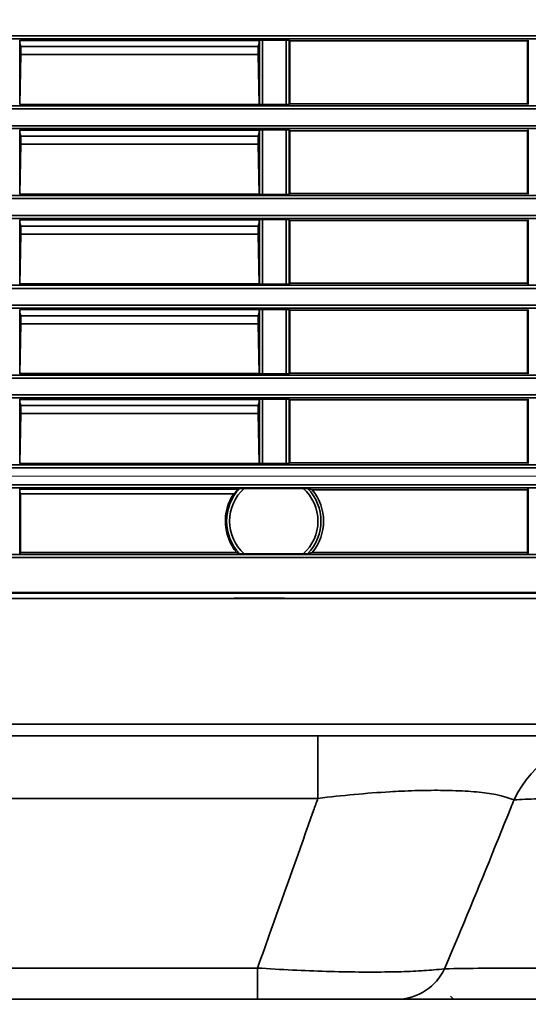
# Model space of a CAD drawing. Header units: millimetres. Extents: x 0 to 1118, y 0 to 864.
# Tile 228 of 250: x 1032 to 1043, y 437 to 458. Entities that reach past the tile are written whole.
import ezdxf

# ---------------------------------------------------------------- set-up
doc = ezdxf.new("R2010")
doc.units = ezdxf.units.MM
doc.styles.add('SLDTEXTSTYLE0', font='TXT', dxfattribs={"width": 0.605})
doc.dimstyles.new('SLDDIMSTYLE3', dxfattribs={"dimtxt": 4.233333, "dimasz": 4.572, "dimexe": 0, "dimexo": 0.0625, "dimgap": 1.058333, "dimtad": 0, "dimtih": 1, "dimtoh": 1, "dimdec": 1, "dimlfac": 4, "dimrnd": 1e-09, "dimzin": 4, "dimdsep": 46, "dimtxsty": 'SLDTEXTSTYLE0', "dimsah": 1, "dimcen": 0.09, "dimadec": 0, "dimazin": 1, "dimtfac": 1, "dimtofl": 0, "dimtmove": 0, "dimatfit": 3, "dimfxl": 1, "dimfrac": 2, "dimtolj": 1, "dimtzin": 12, "dimarcsym": 0})
doc.dimstyles.new('SLDDIMSTYLE4', dxfattribs={"dimtxt": 4.233333, "dimasz": 4.572, "dimexe": 0, "dimexo": 0.0625, "dimgap": 1.058333, "dimtad": 0, "dimtih": 1, "dimtoh": 1, "dimdec": 1, "dimlfac": 4, "dimrnd": 1e-09, "dimzin": 12, "dimdsep": 46, "dimtxsty": 'SLDTEXTSTYLE0', "dimsah": 1, "dimcen": 0.09, "dimadec": 0, "dimazin": 3, "dimtfac": 1, "dimtmove": 0, "dimatfit": 0, "dimfxl": 1, "dimfrac": 2, "dimtolj": 1, "dimtzin": 12, "dimarcsym": 0})

# ---------------------------------------------------------------- blocks, each defined once
blk = doc.blocks.new('_D_21')
at = {"color": 7, "linetype": 'Continuous', "lineweight": 0}
for p, q in [((934.937, 497.024), (1079.54, 497.024)), ((1077.94, 497.024), (1077.94, 476.868)), ((1085.54, 475.898), (1084.084, 475.898)), ((1084.084, 475.898), (1084.084, 469.401)), ((1093.624, 475.898), (1095.079, 475.898)), ((1095.079, 475.898), (1095.079, 469.401)), ((1084.084, 469.401), (1085.54, 469.401)), ((1095.079, 469.401), (1093.624, 469.401)), ((1077.94, 448.274), (1077.94, 468.431)), ((934.937, 448.274), (1079.54, 448.274))]:
    blk.add_line(p, q, dxfattribs=at)
at = {"color": 7, "linetype": 'Continuous', "lineweight": 18}
for points in [[(1077.94, 497.024), (1077.178, 492.452), (1078.702, 492.452)], [(1077.94, 448.274), (1078.702, 452.846), (1077.178, 452.846)]]:
    blk.add_solid(points, dxfattribs=at)
at = {"color": 7, "linetype": 'Continuous', "lineweight": 18, "char_height": 4.2333, "attachment_point": 1, "style": 'SLDTEXTSTYLE0'}
for s, insert in [('3X', (1059.346, 474.858)), ('195.0', (1068.077, 474.858)), ('7.7', (1085.54, 474.858))]:
    blk.add_mtext(s, dxfattribs=dict(at, insert=insert))
blk = doc.blocks.new('_D_29')
at = {"color": 7, "linetype": 'Continuous', "lineweight": 0}
for p, q in [((1077.94, 448.274), (1077.94, 457.799)), ((936.761, 448.274), (1079.54, 448.274)), ((1038.652, 437.349), (1079.54, 437.349)), ((1077.94, 428.274), (1077.94, 437.349)), ((1062.801, 431.523), (1061.346, 431.523)), ((1061.346, 431.523), (1061.346, 425.026)), ((1070.886, 431.523), (1072.341, 431.523)), ((1072.341, 431.523), (1072.341, 425.026)), ((1074.765, 428.274), (1077.94, 428.274)), ((1061.346, 425.026), (1062.801, 425.026)), ((1072.341, 425.026), (1070.886, 425.026))]:
    blk.add_line(p, q, dxfattribs=at)
at = {"color": 7, "linetype": 'Continuous', "lineweight": 18}
for points in [[(1077.94, 448.274), (1078.702, 452.846), (1077.178, 452.846)], [(1077.94, 437.349), (1077.178, 432.777), (1078.702, 432.777)]]:
    blk.add_solid(points, dxfattribs=at)
at = {"color": 7, "linetype": 'Continuous', "lineweight": 18, "char_height": 4.2333, "attachment_point": 1, "style": 'SLDTEXTSTYLE0'}
for s, insert in [('3X', (1039.841, 430.483)), ('43.7', (1048.572, 430.483)), ('1.7', (1062.801, 430.483))]:
    blk.add_mtext(s, dxfattribs=dict(at, insert=insert))

msp = doc.modelspace()

# ---------------------------------------------------------------- linework, layer by layer
at = {"color": 7, "linetype": 'Continuous', "lineweight": 35}
for p, q in [((930.212, 457.473), (1048.962, 457.473)), ((1048.962, 457.411), (930.212, 457.411)), ((1032.087, 457.38), (1032.082, 457.384)), ((1032.082, 457.384), (1032.082, 456.039)), ((1032.087, 457.38), (1037.087, 457.38)), ((1032.087, 457.328), (1032.087, 457.38)), ((1032.087, 457.315), (1032.087, 457.328)), ((1032.108, 457.252), (1032.087, 457.315)), ((1032.108, 457.084), (1032.108, 457.252)), ((1032.108, 457.252), (1037.066, 457.252)), ((1037.066, 457.252), (1037.087, 457.315)), ((1037.066, 457.084), (1037.066, 457.252)), ((1037.087, 457.38), (1037.092, 457.384)), ((1037.087, 457.38), (1037.087, 457.328)), ((1037.087, 457.328), (1037.087, 457.315)), ((1037.092, 456.039), (1037.092, 457.384)), ((1037.154, 457.386), (1037.651, 457.386)), ((1037.154, 457.386), (1037.154, 456.038)), ((1037.651, 456.038), (1037.651, 457.386)), ((1037.713, 457.384), (1037.729, 457.368)), ((1037.713, 457.384), (1037.713, 456.039)), ((1042.695, 457.368), (1037.729, 457.368)), ((1037.729, 457.368), (1037.729, 456.055)), ((1042.695, 457.368), (1042.711, 457.384)), ((1042.695, 456.055), (1042.695, 457.368)), ((1042.711, 456.039), (1042.711, 457.384)), ((1032.086, 456.043), (1032.108, 457.084)), ((1032.108, 457.084), (1037.066, 457.084)), ((1037.088, 456.043), (1037.066, 457.084)), ((930.212, 456.013), (1048.962, 456.013)), ((1032.082, 456.039), (1032.086, 456.043)), ((1032.086, 456.043), (1037.088, 456.043)), ((1037.092, 456.039), (1037.088, 456.043)), ((1037.651, 456.038), (1037.154, 456.038)), ((1037.729, 456.055), (1037.713, 456.039)), ((1042.695, 456.055), (1037.729, 456.055)), ((1042.711, 456.039), (1042.695, 456.055)), ((1048.962, 455.95), (930.212, 455.95)), ((930.212, 455.598), (1048.962, 455.598)), ((1048.962, 455.536), (930.212, 455.536)), ((1032.087, 455.505), (1032.082, 455.509)), ((1032.082, 455.509), (1032.082, 454.164)), ((1032.087, 455.505), (1037.087, 455.505)), ((1032.087, 455.453), (1032.087, 455.505)), ((1032.087, 455.44), (1032.087, 455.453)), ((1032.108, 455.377), (1032.087, 455.44)), ((1037.066, 455.377), (1037.087, 455.44)), ((1037.087, 455.505), (1037.092, 455.509)), ((1037.087, 455.505), (1037.087, 455.453)), ((1037.087, 455.453), (1037.087, 455.44)), ((1037.092, 454.164), (1037.092, 455.509)), ((1037.154, 455.511), (1037.651, 455.511)), ((1037.154, 455.511), (1037.154, 454.163)), ((1037.651, 454.163), (1037.651, 455.511)), ((1037.713, 455.509), (1037.729, 455.493)), ((1037.713, 455.509), (1037.713, 454.164)), ((1042.695, 455.493), (1037.729, 455.493)), ((1037.729, 455.493), (1037.729, 454.18)), ((1042.695, 455.493), (1042.711, 455.509)), ((1042.695, 454.18), (1042.695, 455.493)), ((1042.711, 454.164), (1042.711, 455.509)), ((1032.086, 454.168), (1032.108, 455.209)), ((1032.108, 455.209), (1032.108, 455.377)), ((1032.108, 455.377), (1037.066, 455.377)), ((1032.108, 455.209), (1037.066, 455.209)), ((1037.066, 455.209), (1037.066, 455.377)), ((1037.088, 454.168), (1037.066, 455.209)), ((1032.082, 454.164), (1032.086, 454.168)), ((1032.086, 454.168), (1037.088, 454.168)), ((1037.092, 454.164), (1037.088, 454.168)), ((1037.651, 454.163), (1037.154, 454.163)), ((1037.729, 454.18), (1037.713, 454.164)), ((1042.695, 454.18), (1037.729, 454.18)), ((1042.711, 454.164), (1042.695, 454.18)), ((930.212, 454.138), (1048.962, 454.138)), ((1048.962, 454.075), (930.212, 454.075)), ((930.212, 453.723), (1048.962, 453.723)), ((1048.962, 453.661), (930.212, 453.661)), ((1032.087, 453.63), (1032.082, 453.634)), ((1032.082, 453.634), (1032.082, 452.289)), ((1032.087, 453.63), (1037.087, 453.63)), ((1032.087, 453.578), (1032.087, 453.63)), ((1032.087, 453.565), (1032.087, 453.578)), ((1032.108, 453.502), (1032.087, 453.565)), ((1037.066, 453.502), (1037.087, 453.565)), ((1037.087, 453.63), (1037.092, 453.634)), ((1037.087, 453.63), (1037.087, 453.578)), ((1037.087, 453.578), (1037.087, 453.565)), ((1037.092, 452.289), (1037.092, 453.634)), ((1037.154, 453.636), (1037.651, 453.636)), ((1037.154, 453.636), (1037.154, 452.288)), ((1037.651, 452.288), (1037.651, 453.636)), ((1037.713, 453.634), (1037.729, 453.618)), ((1037.713, 453.634), (1037.713, 452.289)), ((1042.695, 453.618), (1037.729, 453.618)), ((1037.729, 453.618), (1037.729, 452.305)), ((1042.695, 453.618), (1042.711, 453.634)), ((1042.695, 452.305), (1042.695, 453.618)), ((1042.711, 452.289), (1042.711, 453.634)), ((1032.108, 453.334), (1032.108, 453.502)), ((1032.108, 453.502), (1037.066, 453.502)), ((1037.066, 453.334), (1037.066, 453.502)), ((1032.086, 452.293), (1032.108, 453.334)), ((1032.108, 453.334), (1037.066, 453.334)), ((1037.088, 452.293), (1037.066, 453.334)), ((930.212, 452.263), (1048.962, 452.263)), ((1048.962, 452.2), (930.212, 452.2)), ((1032.082, 452.289), (1032.086, 452.293)), ((1032.086, 452.293), (1037.088, 452.293)), ((1037.092, 452.289), (1037.088, 452.293)), ((1037.651, 452.288), (1037.154, 452.288)), ((1037.729, 452.305), (1037.713, 452.289)), ((1042.695, 452.305), (1037.729, 452.305)), ((1042.711, 452.289), (1042.695, 452.305)), ((930.212, 451.848), (1048.962, 451.848)), ((1048.962, 451.786), (930.212, 451.786)), ((1032.087, 451.755), (1032.082, 451.759)), ((1032.082, 451.759), (1032.082, 450.414)), ((1032.087, 451.755), (1037.087, 451.755)), ((1032.087, 451.703), (1032.087, 451.755)), ((1032.087, 451.69), (1032.087, 451.703)), ((1032.108, 451.627), (1032.087, 451.69)), ((1037.066, 451.627), (1037.087, 451.69)), ((1037.087, 451.755), (1037.092, 451.759)), ((1037.087, 451.755), (1037.087, 451.703)), ((1037.087, 451.703), (1037.087, 451.69)), ((1037.092, 450.414), (1037.092, 451.759)), ((1037.154, 451.761), (1037.651, 451.761)), ((1037.154, 451.761), (1037.154, 450.413)), ((1037.651, 450.413), (1037.651, 451.761)), ((1037.713, 451.759), (1037.729, 451.743)), ((1037.713, 451.759), (1037.713, 450.414)), ((1042.695, 451.743), (1037.729, 451.743)), ((1037.729, 451.743), (1037.729, 450.43)), ((1042.695, 451.743), (1042.711, 451.759)), ((1042.695, 450.43), (1042.695, 451.743)), ((1042.711, 450.414), (1042.711, 451.759)), ((1032.108, 451.459), (1032.108, 451.627)), ((1032.108, 451.627), (1037.066, 451.627)), ((1037.066, 451.459), (1037.066, 451.627)), ((1032.086, 450.418), (1032.108, 451.459)), ((1032.108, 451.459), (1037.066, 451.459)), ((1037.088, 450.418), (1037.066, 451.459)), ((930.212, 450.388), (1048.962, 450.388)), ((1048.962, 450.325), (930.212, 450.325)), ((1032.082, 450.414), (1032.086, 450.418)), ((1032.086, 450.418), (1037.088, 450.418)), ((1037.092, 450.414), (1037.088, 450.418)), ((1037.651, 450.413), (1037.154, 450.413)), ((1037.729, 450.43), (1037.713, 450.414)), ((1042.695, 450.43), (1037.729, 450.43)), ((1042.711, 450.414), (1042.695, 450.43)), ((930.212, 449.973), (1048.962, 449.973)), ((1048.962, 449.911), (930.212, 449.911)), ((1032.087, 449.88), (1032.082, 449.884)), ((1032.082, 449.884), (1032.082, 448.539)), ((1032.087, 449.88), (1037.087, 449.88)), ((1032.087, 449.828), (1032.087, 449.88)), ((1037.087, 449.88), (1037.092, 449.884)), ((1037.087, 449.88), (1037.087, 449.828)), ((1037.092, 448.539), (1037.092, 449.884)), ((1037.154, 449.886), (1037.651, 449.886)), ((1037.154, 449.886), (1037.154, 448.538)), ((1037.651, 448.538), (1037.651, 449.886)), ((1037.713, 449.884), (1037.729, 449.868)), ((1037.713, 449.884), (1037.713, 448.539)), ((1042.695, 449.868), (1037.729, 449.868)), ((1037.729, 449.868), (1037.729, 448.555)), ((1042.695, 449.868), (1042.711, 449.884)), ((1042.695, 448.555), (1042.695, 449.868)), ((1042.711, 448.539), (1042.711, 449.884)), ((1032.087, 449.815), (1032.087, 449.828)), ((1032.108, 449.752), (1032.087, 449.815)), ((1032.108, 449.752), (1032.108, 449.584)), ((1032.108, 449.752), (1037.066, 449.752)), ((1037.066, 449.752), (1037.087, 449.815)), ((1037.066, 449.584), (1037.066, 449.752)), ((1037.087, 449.828), (1037.087, 449.815)), ((1032.108, 449.584), (1032.086, 448.543)), ((1032.108, 449.584), (1037.066, 449.584)), ((1037.088, 448.543), (1037.066, 449.584)), ((1044.662, 448.45), (990.73, 448.45)), ((990.823, 448.513), (1044.568, 448.513)), ((1032.086, 448.543), (1032.082, 448.539)), ((1032.086, 448.543), (1037.088, 448.543)), ((1037.092, 448.539), (1037.088, 448.543)), ((1037.651, 448.538), (1037.154, 448.538)), ((1037.729, 448.555), (1037.713, 448.539)), ((1042.695, 448.555), (1037.729, 448.555)), ((1042.711, 448.539), (1042.695, 448.555)), ((990.73, 448.098), (1044.662, 448.098)), ((1044.568, 448.036), (990.823, 448.036)), ((1032.082, 448.009), (1032.087, 448.005)), ((1032.082, 448.009), (1032.082, 446.664)), ((1032.087, 448.005), (1036.644, 448.005)), ((1032.087, 447.953), (1032.087, 448.005)), ((1036.644, 448.005), (1036.679, 448.02)), ((1038.006, 448.021), (1036.77, 448.021)), ((1038.098, 448.02), (1038.196, 447.993)), ((1042.695, 447.993), (1038.196, 447.993)), ((1042.695, 447.993), (1042.711, 448.009)), ((1042.695, 446.68), (1042.695, 447.993)), ((1042.711, 446.664), (1042.711, 448.009)), ((1032.087, 447.943), (1032.087, 447.953)), ((1032.099, 447.908), (1032.087, 447.943)), ((1032.099, 447.908), (1032.099, 446.68)), ((1036.554, 447.908), (1032.099, 447.908)), ((930.212, 446.638), (1048.962, 446.638)), ((1048.962, 446.575), (930.212, 446.575)), ((1032.099, 446.68), (1032.082, 446.664)), ((1036.618, 446.68), (1032.099, 446.68)), ((1036.679, 446.653), (1036.618, 446.68)), ((1036.77, 446.652), (1038.006, 446.652)), ((1038.196, 446.68), (1038.098, 446.653)), ((1042.695, 446.68), (1038.196, 446.68)), ((1042.711, 446.664), (1042.695, 446.68)), ((930.212, 445.849), (1048.962, 445.849)), ((1048.962, 445.833), (930.212, 445.833)), ((930.212, 445.724), (1048.962, 445.724)), ((1037.613, 445.73), (1036.561, 445.73)), ((1036.561, 445.724), (1036.561, 445.73)), ((1036.686, 445.726), (1036.687, 445.724)), ((1036.686, 445.726), (1036.686, 445.724)), ((1037.488, 445.726), (1037.487, 445.724)), ((1037.488, 445.724), (1037.488, 445.726)), ((1037.613, 445.73), (1037.613, 445.724)), ((930.212, 443.095), (1048.962, 443.095)), ((1048.962, 442.849), (930.212, 442.849)), ((1038.314, 442.849), (1038.314, 441.546)), ((1038.314, 441.546), (1012.883, 441.546)), ((942.122, 438.001), (1037.052, 438.001)), ((1037.052, 437.349), (1037.052, 438.001)), ((1037.052, 437.349), (942.122, 437.349)), ((1041.087, 437.412), (1041.15, 437.349))]:
    msp.add_line(p, q, dxfattribs=at)
for centre, radius, start, end in [((1037.4, 447.337), 0.993, 136.4872, 223.5128), ((1037.4, 447.337), 0.93, 132.6158, 227.3842), ((1037.4, 447.337), 1.009, 138.5153, 142.3385), ((1037.4, 447.337), 0.915, 311.5425, 48.4575), ((1037.4, 447.337), 0.977, 315.609, 44.391), ((1037.4, 447.337), 1.032, 320.5025, 39.4975), ((1037.4, 447.337), 1.02, 145.9763, 220.0418), ((1037.4, 447.337), 1.009, 142.3385, 143.0672), ((1044.513, 440.528), 2.321, 90.8723, 154.8325), ((1039.96, 438.453), 1.104, 271.4146, 334.9315)]:
    msp.add_arc(centre, radius, start, end, dxfattribs=at)
for centre, major_axis, ratio, start_param, end_param in [((1037.154, 457.384), (0.0625, 0), 0.017455, 1.570796, 3.124139), ((1037.651, 457.384), (0.0625, 0), 0.017455, 0.017453, 1.570796), ((1037.154, 456.039), (0.0625, 0), 0.017455, 3.159046, 4.712389), ((1037.651, 456.039), (0.0625, 0), 0.017455, 4.712389, 6.265732), ((1037.154, 455.509), (0.0625, 0), 0.017455, 1.570796, 3.124139), ((1037.651, 455.509), (0.0625, 0), 0.017455, 0.017453, 1.570796), ((1037.154, 454.164), (0.0625, 0), 0.017455, 3.159046, 4.712389), ((1037.651, 454.164), (0.0625, 0), 0.017455, 4.712389, 6.265732), ((1037.154, 453.634), (0.0625, 0), 0.017455, 1.570796, 3.124139), ((1037.651, 453.634), (0.0625, 0), 0.017455, 0.017453, 1.570796), ((1037.154, 452.289), (0.0625, 0), 0.017455, 3.159046, 4.712389), ((1037.651, 452.289), (0.0625, 0), 0.017455, 4.712389, 6.265732), ((1037.154, 451.759), (0.0625, 0), 0.017455, 1.570796, 3.124139), ((1037.651, 451.759), (0.0625, 0), 0.017455, 0.017453, 1.570796), ((1037.154, 450.414), (0.0625, 0), 0.017455, 3.159046, 4.712389), ((1037.651, 450.414), (0.0625, 0), 0.017455, 4.712389, 6.265732), ((1037.154, 449.884), (0.0625, 0), 0.017455, 1.570796, 3.124139), ((1037.651, 449.884), (0.0625, 0), 0.017455, 0.017453, 1.570796), ((1037.154, 448.539), (0.0625, 0), 0.017455, 3.159046, 4.712389), ((1037.651, 448.539), (0.0625, 0), 0.017455, 4.712389, 6.265732), ((1037.4, 446.883), (0, 1.361), 0.942905, 0.679002, 0.719122), ((1036.561, 445.725), (0.125, 0), 0.034921, 0.034907, 1.570796), ((1037.613, 445.725), (0.125, 0), 0.034921, 1.570796, 3.106686)]:
    msp.add_ellipse(centre, major_axis=major_axis, ratio=ratio, start_param=start_param, end_param=end_param, dxfattribs=at)
for points, knots in [([(1036.679, 448.02), (1036.68, 448.02), (1036.682, 448.021), (1036.693, 448.021), (1036.713, 448.021), (1036.74, 448.021), (1036.76, 448.021), (1036.77, 448.021)], [0, 0, 0, 0, 0.144147, 0.287593, 0.490274, 0.771277, 1, 1, 1, 1]), ([(1038.006, 448.021), (1038.021, 448.021), (1038.046, 448.021), (1038.074, 448.021), (1038.089, 448.021), (1038.096, 448.021), (1038.098, 448.02), (1038.098, 448.02)], [0, 0, 0, 0, 0.373455, 0.604534, 0.782253, 0.923624, 1, 1, 1, 1]), ([(1036.77, 446.652), (1036.755, 446.652), (1036.731, 446.652), (1036.704, 446.652), (1036.688, 446.653), (1036.681, 446.653), (1036.68, 446.653), (1036.679, 446.653)], [0, 0, 0, 0, 0.3600888, 0.5923822, 0.770765, 0.9140177, 1, 1, 1, 1]), ([(1038.098, 446.653), (1038.097, 446.653), (1038.095, 446.653), (1038.083, 446.652), (1038.062, 446.652), (1038.035, 446.652), (1038.015, 446.652), (1038.006, 446.652)], [0, 0, 0, 0, 0.1441314, 0.2874847, 0.494767, 0.7868311, 1, 1, 1, 1]), ([(1042.412, 441.515), (1042.3, 441.554), (1042.106, 441.621), (1041.646, 441.683), (1041.164, 441.712), (1040.624, 441.716), (1040.173, 441.703), (1039.658, 441.675), (1039.074, 441.631), (1038.568, 441.575), (1038.314, 441.546)], [0, 0, 0, 0, 0.18006, 0.312673, 0.445161, 0.559239, 0.673331, 0.719221, 0.859521, 1, 1, 1, 1]), ([(1037.052, 438.001), (1037.148, 438.269), (1037.539, 439.367), (1037.959, 440.549), (1038.284, 441.462), (1038.314, 441.546)], [0, 0, 0, 0, 0.227449, 0.928397, 1, 1, 1, 1]), ([(1042.412, 441.515), (1042.39, 441.46), (1042.024, 440.546), (1041.545, 439.369), (1041.072, 438.249), (1040.96, 437.985)], [0, 0, 0, 0, 0.047038, 0.7761, 1, 1, 1, 1]), ([(1043.291, 441.54), (1043.16, 441.539), (1042.799, 441.534), (1042.563, 441.523), (1042.412, 441.515)], [0, 0, 0, 0, 0.360268, 1, 1, 1, 1]), ([(1037.052, 438.001), (1037.296, 437.986), (1037.785, 437.957), (1038.5, 437.929), (1039.177, 437.916), (1039.789, 437.917), (1040.314, 437.932), (1040.698, 437.956), (1040.888, 437.977), (1040.96, 437.985)], [0, 0, 0, 0, 0.153001, 0.305961, 0.461016, 0.616062, 0.763091, 0.910145, 1, 1, 1, 1]), ([(1040.96, 437.985), (1041.216, 437.99), (1041.736, 437.999), (1042.734, 438.002), (1043.674, 437.998), (1044.278, 437.992), (1044.518, 437.989)], [0, 0, 0, 0, 0.295809, 0.600723, 0.841565, 1, 1, 1, 1]), ([(1039.987, 437.349), (1039.935, 437.349), (1039.799, 437.349), (1039.518, 437.349), (1039.128, 437.349), (1038.668, 437.349), (1038.155, 437.349), (1037.61, 437.349), (1037.238, 437.349), (1037.052, 437.349)], [0, 0, 0, 0, 0.09054, 0.237398, 0.384207, 0.538385, 0.692582, 0.846252, 1, 1, 1, 1]), ([(1044.419, 437.349), (1044.007, 437.349), (1043.174, 437.349), (1041.99, 437.349), (1040.863, 437.349), (1040.282, 437.349), (1039.987, 437.349)], [0, 0, 0, 0, 0.221426, 0.44744, 0.719364, 1, 1, 1, 1])]:
    msp.add_open_spline(points, degree=3, knots=knots, dxfattribs=at)

# ---------------------------------------------------------------- dimensions: what is measured, and where the dimension line sits
at = {"color": 7, "linetype": 'Continuous', "lineweight": 18}
for p1, p2, dimstyle, picture, middle in [((933.337, 497.024), (933.337, 448.274), 'SLDDIMSTYLE3', '_D_21', (1077.94, 472.649)), ((1037.052, 437.349), (935.161, 448.274), 'SLDDIMSTYLE4', '_D_29', (1077.94, 428.274))]:
    dim = msp.add_linear_dim(base=(1077.94, 448.274), p1=p1, p2=p2, angle=90, text='3X <>', dimstyle=dimstyle, dxfattribs=at)
    dim.commit()
    dim.dimension.update_dxf_attribs({"geometry": picture, "text_midpoint": middle, "dimtype": 160})

doc.saveas('drawing.dxf')
